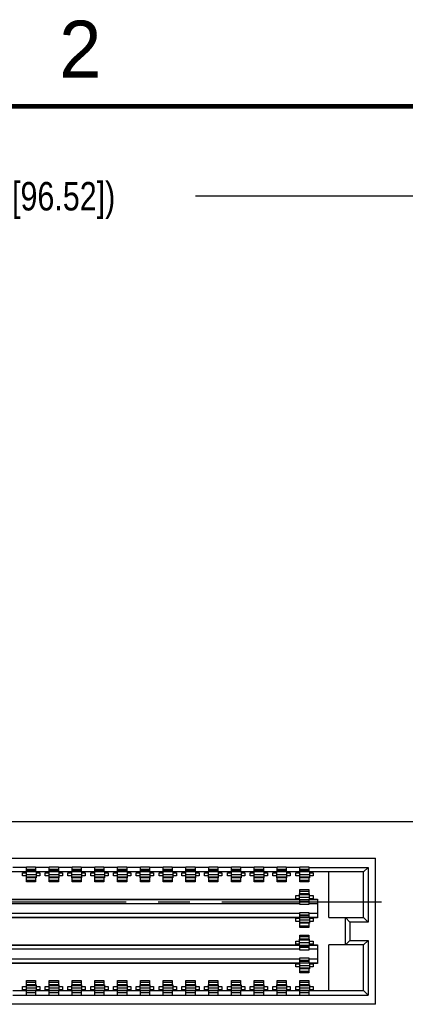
# Model space of a CAD drawing. Header units: inches. Extents: x -7 to 34, y 0 to 22.
# Tile 29 of 30: x 27.3 to 29, y 17.6 to 21.9. Entities that reach past the tile are written whole.
import ezdxf

# ---------------------------------------------------------------- set-up
doc = ezdxf.new("R2010")
doc.units = ezdxf.units.IN
doc.header["$LTSCALE"] = 1.87
doc.header["$MEASUREMENT"] = 0
doc.linetypes.add('CENTER', pattern=[0.6, 0.375, -0.075, 0.075, -0.075])
doc.layers.get('0').update_dxf_attribs({"linetype": 'CONTINUOUS'})
doc.layers.add('02___PRT_ALL_AXES', color=7, linetype='CONTINUOUS')
doc.layers.add('DIMENSIONS', color=7, linetype='CONTINUOUS')
doc.styles.get("Standard").update_dxf_attribs({"font": 'txt', "width": 0.8})
doc.styles.add('TEXTSTYLE_2', font='txt')
doc.dimstyles.new('DIMSTYLE_1', dxfattribs={"dimtxt": 0.125, "dimasz": 0.18, "dimexe": 0.125, "dimexo": 0.0625, "dimgap": 0.0625, "dimtad": 0, "dimtih": 1, "dimtoh": 1, "dimdec": 3, "dimlfac": 0.5, "dimzin": 4, "dimdsep": 46, "dimtxsty": 'STANDARD', "dimblk": '_FILLED', "dimblk1": '_FILLED', "dimblk2": '_FILLED', "dimcen": 0.09, "dimadec": 3, "dimazin": 1, "dimtp": 0.01, "dimtm": 0.01, "dimtfac": 1, "dimtdec": 3, "dimtofl": 0, "dimtmove": 0, "dimatfit": 3, "dimldrblk": '_FILLED', "dimfxl": 1, "dimtolj": 1, "dimtzin": 4, "dimarcsym": 0})
doc.dimstyles.new('DIMSTYLE_4', dxfattribs={"dimtxt": 0.125, "dimasz": 0.18, "dimexe": 0.125, "dimexo": 0.0625, "dimgap": 0.03125, "dimtad": 0, "dimtih": 1, "dimtoh": 1, "dimdec": 3, "dimlfac": 0.5, "dimzin": 4, "dimdsep": 46, "dimtxsty": 'STANDARD', "dimblk": '_FILLED', "dimblk1": '_FILLED', "dimblk2": '_FILLED', "dimcen": 0.09, "dimadec": 3, "dimazin": 1, "dimtp": 0.01, "dimtm": 0.01, "dimtfac": 1, "dimtdec": 3, "dimtofl": 0, "dimtmove": 0, "dimatfit": 3, "dimldrblk": '_FILLED', "dimfxl": 1, "dimtolj": 1, "dimtzin": 4, "dimarcsym": 0})

# ---------------------------------------------------------------- blocks, each defined once
blk = doc.blocks.new('*D31')
at = {"layer": 'DIMENSIONS', "color": 2, "linetype": 'CONTINUOUS'}
blk.add_line((29.5273, 18.1913), (29.5273, 19.0434), dxfattribs=at)
at = {"layer": 'DIMENSIONS', "color": 2, "linetype": 'CONTINUOUS', "insert": (29.4648, 19.1059), "char_height": 0.125, "width": 1.325, "attachment_point": 1, "rotation": 90, "line_spacing_factor": 0.9}
blk.add_mtext('3.025{\\ftxt.shx;\\W1.000000;\\H0.125000; }[76.84]', dxfattribs=at)
blk = doc.blocks.new('_FILLED')
at = {"color": 0, "linetype": 'BYBLOCK'}
blk.add_solid([(0, 0), (-1, 0.174), (-1, -0.174)], dxfattribs=at)
blk = doc.blocks.new('*D36')
at = {"layer": 'DIMENSIONS', "color": 2, "linetype": 'CONTINUOUS'}
for p, q in [((23.477, 18.4184), (23.477, 21.2296)), ((31.077, 18.4184), (31.077, 21.2296)), ((23.477, 21.1046), (26.452, 21.1046)), ((31.077, 21.1046), (28.102, 21.1046))]:
    blk.add_line(p, q, dxfattribs=at)
at = {"layer": 'DIMENSIONS', "color": 2, "linetype": 'CONTINUOUS', "xscale": 0.18, "yscale": 0.18, "zscale": 0.18, "rotation": 180}
blk.add_blockref('_FILLED', (23.477, 21.1046), dxfattribs=at)
at = {"layer": 'DIMENSIONS', "color": 2, "linetype": 'CONTINUOUS', "xscale": 0.18, "yscale": 0.18, "zscale": 0.18}
blk.add_blockref('_FILLED', (31.077, 21.1046), dxfattribs=at)
at = {"layer": 'DIMENSIONS', "color": 2, "linetype": 'CONTINUOUS', "insert": (27.277, 21.1671), "char_height": 0.125, "width": 1.525, "attachment_point": 2, "line_spacing_factor": 0.9}
blk.add_mtext('(3.800{\\ftxt.shx;\\W1.000000;\\H0.125000; }[96.52])', dxfattribs=at)

msp = doc.modelspace()

# ---------------------------------------------------------------- linework, layer by layer
at = {"color": 7, "linetype": 'CONTINUOUS'}
for p, q in [((23.477, 18.3559), (31.077, 18.3559)), ((24.4333, 18.1946), (28.8913, 18.1946)), ((28.8913, 17.5526), (28.8913, 18.1946)), ((28.8393, 18.1346), (24.4993, 18.1346)), ((27.3593, 18.1546), (27.2993, 18.1546)), ((27.3593, 18.1346), (27.3593, 18.1566)), ((27.3593, 18.1566), (27.3993, 18.1566)), ((27.3993, 18.1446), (27.3593, 18.1446)), ((27.3593, 18.1421), (27.3993, 18.1421)), ((27.3993, 18.1566), (27.3993, 18.1346)), ((27.4593, 18.1546), (27.3993, 18.1546)), ((27.4593, 18.1346), (27.4593, 18.1566)), ((27.4593, 18.1566), (27.4993, 18.1566)), ((27.4993, 18.1446), (27.4593, 18.1446)), ((27.4593, 18.1421), (27.4993, 18.1421)), ((27.4993, 18.1566), (27.4993, 18.1346)), ((27.5593, 18.1546), (27.4993, 18.1546)), ((27.5593, 18.1346), (27.5593, 18.1566)), ((27.5593, 18.1566), (27.5993, 18.1566)), ((27.5993, 18.1446), (27.5593, 18.1446)), ((27.5593, 18.1421), (27.5993, 18.1421)), ((27.5993, 18.1566), (27.5993, 18.1346)), ((27.6593, 18.1546), (27.5993, 18.1546)), ((27.6593, 18.1346), (27.6593, 18.1566)), ((27.6593, 18.1566), (27.6993, 18.1566)), ((27.6993, 18.1446), (27.6593, 18.1446)), ((27.6593, 18.1421), (27.6993, 18.1421)), ((27.6993, 18.1566), (27.6993, 18.1346)), ((27.7593, 18.1546), (27.6993, 18.1546)), ((27.7593, 18.1346), (27.7593, 18.1566)), ((27.7593, 18.1566), (27.7993, 18.1566)), ((27.7993, 18.1446), (27.7593, 18.1446)), ((27.7593, 18.1421), (27.7993, 18.1421)), ((27.7993, 18.1566), (27.7993, 18.1346)), ((27.8593, 18.1546), (27.7993, 18.1546)), ((27.8593, 18.1346), (27.8593, 18.1566)), ((27.8593, 18.1566), (27.8993, 18.1566)), ((27.8993, 18.1446), (27.8593, 18.1446)), ((27.8593, 18.1421), (27.8993, 18.1421)), ((27.8993, 18.1566), (27.8993, 18.1346)), ((27.9593, 18.1546), (27.8993, 18.1546)), ((27.9593, 18.1346), (27.9593, 18.1566)), ((27.9593, 18.1566), (27.9993, 18.1566)), ((27.9993, 18.1446), (27.9593, 18.1446)), ((27.9593, 18.1421), (27.9993, 18.1421)), ((27.9993, 18.1566), (27.9993, 18.1346)), ((28.0593, 18.1546), (27.9993, 18.1546)), ((28.0593, 18.1346), (28.0593, 18.1566)), ((28.0593, 18.1566), (28.0993, 18.1566)), ((28.0993, 18.1446), (28.0593, 18.1446)), ((28.0593, 18.1421), (28.0993, 18.1421)), ((28.0993, 18.1566), (28.0993, 18.1346)), ((28.1593, 18.1546), (28.0993, 18.1546)), ((28.1593, 18.1346), (28.1593, 18.1566)), ((28.1593, 18.1566), (28.1993, 18.1566)), ((28.1993, 18.1446), (28.1593, 18.1446)), ((28.1593, 18.1421), (28.1993, 18.1421)), ((28.1993, 18.1566), (28.1993, 18.1346)), ((28.2593, 18.1546), (28.1993, 18.1546)), ((28.2593, 18.1346), (28.2593, 18.1566)), ((28.2593, 18.1566), (28.2993, 18.1566)), ((28.2993, 18.1446), (28.2593, 18.1446)), ((28.2593, 18.1421), (28.2993, 18.1421)), ((28.2993, 18.1566), (28.2993, 18.1346)), ((28.3593, 18.1546), (28.2993, 18.1546)), ((28.3593, 18.1346), (28.3593, 18.1566)), ((28.3593, 18.1566), (28.3993, 18.1566)), ((28.3993, 18.1446), (28.3593, 18.1446)), ((28.3593, 18.1421), (28.3993, 18.1421)), ((28.3993, 18.1566), (28.3993, 18.1346)), ((28.4593, 18.1546), (28.3993, 18.1546)), ((28.4593, 18.1346), (28.4593, 18.1566)), ((28.4593, 18.1566), (28.4993, 18.1566)), ((28.4993, 18.1446), (28.4593, 18.1446)), ((28.4593, 18.1421), (28.4993, 18.1421)), ((28.4993, 18.1566), (28.4993, 18.1346)), ((28.5593, 18.1546), (28.4993, 18.1546)), ((28.5593, 18.1346), (28.5593, 18.1566)), ((28.5593, 18.1566), (28.5993, 18.1566)), ((28.5993, 18.1446), (28.5593, 18.1446)), ((28.5593, 18.1421), (28.5993, 18.1421)), ((28.5993, 18.1566), (28.5993, 18.1346)), ((28.5993, 18.1546), (28.8593, 18.1546)), ((28.6873, 17.9336), (28.6873, 18.1346)), ((28.8593, 18.1546), (28.8393, 18.1346)), ((28.8393, 17.9336), (28.8393, 18.1346)), ((28.8593, 18.1546), (28.8593, 17.9136)), ((27.3413, 18.1166), (27.3413, 18.1306)), ((27.3413, 18.1306), (27.3573, 18.1306)), ((27.3573, 18.1166), (27.3413, 18.1166)), ((27.3573, 18.1342), (27.3573, 18.1086)), ((27.3573, 18.1235), (27.4013, 18.1235)), ((27.4013, 18.1116), (27.3573, 18.1116)), ((27.4013, 18.1086), (27.3573, 18.1086)), ((27.3593, 18.0906), (27.3593, 18.1086)), ((27.3993, 18.0966), (27.3593, 18.0966)), ((27.3993, 18.1086), (27.3993, 18.0906)), ((27.4013, 18.1342), (27.4013, 18.1086)), ((27.4013, 18.1306), (27.4173, 18.1306)), ((27.4173, 18.1166), (27.4013, 18.1166)), ((27.4173, 18.1306), (27.4173, 18.1166)), ((27.4413, 18.1166), (27.4413, 18.1306)), ((27.4413, 18.1306), (27.4573, 18.1306)), ((27.4573, 18.1166), (27.4413, 18.1166)), ((27.4573, 18.1342), (27.4573, 18.1086)), ((27.4573, 18.1235), (27.5013, 18.1235)), ((27.5013, 18.1116), (27.4573, 18.1116)), ((27.5013, 18.1086), (27.4573, 18.1086)), ((27.4593, 18.0906), (27.4593, 18.1086)), ((27.4993, 18.0966), (27.4593, 18.0966)), ((27.4993, 18.1086), (27.4993, 18.0906)), ((27.5013, 18.1342), (27.5013, 18.1086)), ((27.5013, 18.1306), (27.5173, 18.1306)), ((27.5173, 18.1166), (27.5013, 18.1166)), ((27.5173, 18.1306), (27.5173, 18.1166)), ((27.5413, 18.1166), (27.5413, 18.1306)), ((27.5413, 18.1306), (27.5573, 18.1306)), ((27.5573, 18.1166), (27.5413, 18.1166)), ((27.5573, 18.1342), (27.5573, 18.1086)), ((27.5573, 18.1235), (27.6013, 18.1235)), ((27.6013, 18.1116), (27.5573, 18.1116)), ((27.6013, 18.1086), (27.5573, 18.1086)), ((27.5593, 18.0906), (27.5593, 18.1086)), ((27.5993, 18.0966), (27.5593, 18.0966)), ((27.5993, 18.1086), (27.5993, 18.0906)), ((27.6013, 18.1342), (27.6013, 18.1086)), ((27.6013, 18.1306), (27.6173, 18.1306)), ((27.6173, 18.1166), (27.6013, 18.1166)), ((27.6173, 18.1306), (27.6173, 18.1166)), ((27.6413, 18.1166), (27.6413, 18.1306)), ((27.6413, 18.1306), (27.6573, 18.1306)), ((27.6573, 18.1166), (27.6413, 18.1166)), ((27.6573, 18.1342), (27.6573, 18.1086)), ((27.6573, 18.1235), (27.7013, 18.1235)), ((27.7013, 18.1116), (27.6573, 18.1116)), ((27.7013, 18.1086), (27.6573, 18.1086)), ((27.6593, 18.0906), (27.6593, 18.1086)), ((27.6993, 18.0966), (27.6593, 18.0966)), ((27.6993, 18.1086), (27.6993, 18.0906)), ((27.7013, 18.1342), (27.7013, 18.1086)), ((27.7013, 18.1306), (27.7173, 18.1306)), ((27.7173, 18.1166), (27.7013, 18.1166)), ((27.7173, 18.1306), (27.7173, 18.1166)), ((27.7413, 18.1166), (27.7413, 18.1306)), ((27.7413, 18.1306), (27.7573, 18.1306)), ((27.7573, 18.1166), (27.7413, 18.1166)), ((27.7573, 18.1342), (27.7573, 18.1086)), ((27.7573, 18.1235), (27.8013, 18.1235)), ((27.8013, 18.1116), (27.7573, 18.1116)), ((27.8013, 18.1086), (27.7573, 18.1086)), ((27.7593, 18.0906), (27.7593, 18.1086)), ((27.7993, 18.0966), (27.7593, 18.0966)), ((27.7993, 18.1086), (27.7993, 18.0906)), ((27.8013, 18.1342), (27.8013, 18.1086)), ((27.8013, 18.1306), (27.8173, 18.1306)), ((27.8173, 18.1166), (27.8013, 18.1166)), ((27.8173, 18.1306), (27.8173, 18.1166)), ((27.8413, 18.1166), (27.8413, 18.1306)), ((27.8413, 18.1306), (27.8573, 18.1306)), ((27.8573, 18.1166), (27.8413, 18.1166)), ((27.8573, 18.1342), (27.8573, 18.1086)), ((27.8573, 18.1235), (27.9013, 18.1235)), ((27.9013, 18.1116), (27.8573, 18.1116)), ((27.9013, 18.1086), (27.8573, 18.1086)), ((27.8593, 18.0906), (27.8593, 18.1086)), ((27.8993, 18.0966), (27.8593, 18.0966)), ((27.8993, 18.1086), (27.8993, 18.0906)), ((27.9013, 18.1342), (27.9013, 18.1086)), ((27.9013, 18.1306), (27.9173, 18.1306)), ((27.9173, 18.1166), (27.9013, 18.1166)), ((27.9173, 18.1306), (27.9173, 18.1166)), ((27.9413, 18.1166), (27.9413, 18.1306)), ((27.9413, 18.1306), (27.9573, 18.1306)), ((27.9573, 18.1166), (27.9413, 18.1166)), ((27.9573, 18.1342), (27.9573, 18.1086)), ((27.9573, 18.1235), (28.0013, 18.1235)), ((28.0013, 18.1116), (27.9573, 18.1116)), ((28.0013, 18.1086), (27.9573, 18.1086)), ((27.9593, 18.0906), (27.9593, 18.1086)), ((27.9993, 18.0966), (27.9593, 18.0966)), ((27.9993, 18.1086), (27.9993, 18.0906)), ((28.0013, 18.1342), (28.0013, 18.1086)), ((28.0013, 18.1306), (28.0173, 18.1306)), ((28.0173, 18.1166), (28.0013, 18.1166)), ((28.0173, 18.1306), (28.0173, 18.1166)), ((28.0413, 18.1166), (28.0413, 18.1306)), ((28.0413, 18.1306), (28.0573, 18.1306)), ((28.0573, 18.1166), (28.0413, 18.1166)), ((28.0573, 18.1342), (28.0573, 18.1086)), ((28.0573, 18.1235), (28.1013, 18.1235)), ((28.1013, 18.1116), (28.0573, 18.1116)), ((28.1013, 18.1086), (28.0573, 18.1086)), ((28.0593, 18.0906), (28.0593, 18.1086)), ((28.0993, 18.0966), (28.0593, 18.0966)), ((28.0993, 18.1086), (28.0993, 18.0906)), ((28.1013, 18.1342), (28.1013, 18.1086)), ((28.1013, 18.1306), (28.1173, 18.1306)), ((28.1173, 18.1166), (28.1013, 18.1166)), ((28.1173, 18.1306), (28.1173, 18.1166)), ((28.1413, 18.1166), (28.1413, 18.1306)), ((28.1413, 18.1306), (28.1573, 18.1306)), ((28.1573, 18.1166), (28.1413, 18.1166)), ((28.1573, 18.1342), (28.1573, 18.1086)), ((28.1573, 18.1235), (28.2013, 18.1235)), ((28.2013, 18.1116), (28.1573, 18.1116)), ((28.2013, 18.1086), (28.1573, 18.1086)), ((28.1593, 18.0906), (28.1593, 18.1086)), ((28.1993, 18.0966), (28.1593, 18.0966)), ((28.1993, 18.1086), (28.1993, 18.0906)), ((28.2013, 18.1342), (28.2013, 18.1086)), ((28.2013, 18.1306), (28.2173, 18.1306)), ((28.2173, 18.1166), (28.2013, 18.1166)), ((28.2173, 18.1306), (28.2173, 18.1166)), ((28.2413, 18.1166), (28.2413, 18.1306)), ((28.2413, 18.1306), (28.2573, 18.1306)), ((28.2573, 18.1166), (28.2413, 18.1166)), ((28.2573, 18.1342), (28.2573, 18.1086)), ((28.2573, 18.1235), (28.3013, 18.1235)), ((28.3013, 18.1116), (28.2573, 18.1116)), ((28.3013, 18.1086), (28.2573, 18.1086)), ((28.2593, 18.0906), (28.2593, 18.1086)), ((28.2993, 18.0966), (28.2593, 18.0966)), ((28.2993, 18.1086), (28.2993, 18.0906)), ((28.3013, 18.1342), (28.3013, 18.1086)), ((28.3013, 18.1306), (28.3173, 18.1306)), ((28.3173, 18.1166), (28.3013, 18.1166)), ((28.3173, 18.1306), (28.3173, 18.1166)), ((28.3413, 18.1166), (28.3413, 18.1306)), ((28.3413, 18.1306), (28.3573, 18.1306)), ((28.3573, 18.1166), (28.3413, 18.1166)), ((28.3573, 18.1342), (28.3573, 18.1086)), ((28.3573, 18.1235), (28.4013, 18.1235)), ((28.4013, 18.1116), (28.3573, 18.1116)), ((28.4013, 18.1086), (28.3573, 18.1086)), ((28.3593, 18.0906), (28.3593, 18.1086)), ((28.3993, 18.0966), (28.3593, 18.0966)), ((28.3993, 18.1086), (28.3993, 18.0906)), ((28.4013, 18.1342), (28.4013, 18.1086)), ((28.4013, 18.1306), (28.4173, 18.1306)), ((28.4173, 18.1166), (28.4013, 18.1166)), ((28.4173, 18.1306), (28.4173, 18.1166)), ((28.4413, 18.1166), (28.4413, 18.1306)), ((28.4413, 18.1306), (28.4573, 18.1306)), ((28.4573, 18.1166), (28.4413, 18.1166)), ((28.4573, 18.1342), (28.4573, 18.1086)), ((28.4573, 18.1235), (28.5013, 18.1235)), ((28.5013, 18.1116), (28.4573, 18.1116)), ((28.5013, 18.1086), (28.4573, 18.1086)), ((28.4593, 18.0906), (28.4593, 18.1086)), ((28.4993, 18.0966), (28.4593, 18.0966)), ((28.4993, 18.1086), (28.4993, 18.0906)), ((28.5013, 18.1342), (28.5013, 18.1086)), ((28.5013, 18.1306), (28.5173, 18.1306)), ((28.5173, 18.1166), (28.5013, 18.1166)), ((28.5173, 18.1306), (28.5173, 18.1166)), ((28.5413, 18.1166), (28.5413, 18.1306)), ((28.5413, 18.1306), (28.5573, 18.1306)), ((28.5573, 18.1166), (28.5413, 18.1166)), ((28.5573, 18.1342), (28.5573, 18.1086)), ((28.5573, 18.1235), (28.6013, 18.1235)), ((28.6013, 18.1116), (28.5573, 18.1116)), ((28.6013, 18.1086), (28.5573, 18.1086)), ((28.5593, 18.0906), (28.5593, 18.1086)), ((28.5993, 18.0966), (28.5593, 18.0966)), ((28.5993, 18.1086), (28.5993, 18.0906)), ((28.6013, 18.1342), (28.6013, 18.1086)), ((28.6013, 18.1306), (28.6173, 18.1306)), ((28.6173, 18.1166), (28.6013, 18.1166)), ((28.6173, 18.1306), (28.6173, 18.1166)), ((27.3993, 18.0906), (27.3593, 18.0906)), ((27.4993, 18.0906), (27.4593, 18.0906)), ((27.5993, 18.0906), (27.5593, 18.0906)), ((27.6993, 18.0906), (27.6593, 18.0906)), ((27.7993, 18.0906), (27.7593, 18.0906)), ((27.8993, 18.0906), (27.8593, 18.0906)), ((27.9993, 18.0906), (27.9593, 18.0906)), ((28.0993, 18.0906), (28.0593, 18.0906)), ((28.1993, 18.0906), (28.1593, 18.0906)), ((28.2993, 18.0906), (28.2593, 18.0906)), ((28.3993, 18.0906), (28.3593, 18.0906)), ((28.4993, 18.0906), (28.4593, 18.0906)), ((28.5993, 18.0906), (28.5593, 18.0906)), ((28.5593, 18.0386), (28.5593, 18.0566)), ((28.5593, 18.0566), (28.5993, 18.0566)), ((28.5593, 18.0506), (28.5993, 18.0506)), ((28.5993, 18.0566), (28.5993, 18.0386)), ((28.5593, 18.0118), (24.6993, 18.0118)), ((24.7013, 18.0146), (28.5573, 18.0146)), ((28.5413, 18.0166), (28.5413, 18.0306)), ((28.5413, 18.0306), (28.5573, 18.0306)), ((28.5573, 18.0166), (28.5413, 18.0166)), ((28.5573, 18.0129), (28.5573, 18.0386)), ((28.6013, 18.0386), (28.5573, 18.0386)), ((28.5573, 18.0355), (28.6013, 18.0355)), ((28.5573, 18.0236), (28.6013, 18.0236)), ((28.5593, 18.0129), (28.5993, 18.0129)), ((28.5593, 17.9906), (28.5593, 18.0118)), ((28.5993, 18.0051), (28.5593, 18.0051)), ((28.5993, 18.0118), (28.5993, 17.9906)), ((28.6373, 18.0118), (28.5993, 18.0118)), ((28.6013, 18.0129), (28.6013, 18.0386)), ((28.6013, 18.0306), (28.6173, 18.0306)), ((28.6173, 18.0166), (28.6013, 18.0166)), ((28.6013, 18.0146), (28.6373, 18.0146)), ((28.6173, 18.0306), (28.6173, 18.0166)), ((28.6373, 18.0146), (28.6373, 17.9326)), ((24.6993, 17.9958), (28.5593, 17.9958)), ((28.5993, 18.0026), (28.5593, 18.0026)), ((28.5993, 17.9906), (28.5593, 17.9906)), ((28.5993, 17.9958), (28.6373, 17.9958)), ((28.5593, 17.9514), (24.6993, 17.9514)), ((24.6993, 17.9354), (28.5593, 17.9354)), ((28.5573, 17.9326), (24.7013, 17.9326)), ((28.5413, 17.9166), (28.5413, 17.9306)), ((28.5413, 17.9306), (28.5573, 17.9306)), ((28.5573, 17.9342), (28.5573, 17.9086)), ((28.5573, 17.9235), (28.6013, 17.9235)), ((28.5593, 17.9354), (28.5593, 17.9566)), ((28.5593, 17.9566), (28.5993, 17.9566)), ((28.5993, 17.9446), (28.5593, 17.9446)), ((28.5593, 17.9421), (28.5993, 17.9421)), ((28.5593, 17.9342), (28.5993, 17.9342)), ((28.5993, 17.9566), (28.5993, 17.9354)), ((28.6373, 17.9514), (28.5993, 17.9514)), ((28.5993, 17.9354), (28.6373, 17.9354)), ((28.6013, 17.9342), (28.6013, 17.9086)), ((28.6373, 17.9326), (28.6013, 17.9326)), ((28.6013, 17.9306), (28.6173, 17.9306)), ((28.6173, 17.9306), (28.6173, 17.9166)), ((28.6873, 17.9336), (28.8393, 17.9336)), ((28.7593, 17.8136), (28.7593, 17.9336)), ((28.7793, 17.9136), (28.7593, 17.9336)), ((28.8593, 17.9136), (28.8393, 17.9336)), ((28.5573, 17.9166), (28.5413, 17.9166)), ((28.6013, 17.9116), (28.5573, 17.9116)), ((28.6013, 17.9086), (28.5573, 17.9086)), ((28.5593, 17.8906), (28.5593, 17.9086)), ((28.5993, 17.8966), (28.5593, 17.8966)), ((28.5993, 17.8906), (28.5593, 17.8906)), ((28.5993, 17.9086), (28.5993, 17.8906)), ((28.6173, 17.9166), (28.6013, 17.9166)), ((28.7793, 17.9136), (28.7793, 17.8336)), ((28.8593, 17.9136), (28.7793, 17.9136)), ((28.5573, 17.8129), (28.5573, 17.8386)), ((28.6013, 17.8386), (28.5573, 17.8386)), ((28.5573, 17.8355), (28.6013, 17.8355)), ((28.5593, 17.8386), (28.5593, 17.8566)), ((28.5593, 17.8566), (28.5993, 17.8566)), ((28.5593, 17.8506), (28.5993, 17.8506)), ((28.5993, 17.8566), (28.5993, 17.8386)), ((28.6013, 17.8129), (28.6013, 17.8386)), ((28.7793, 17.8336), (28.7593, 17.8136)), ((28.7793, 17.8336), (28.8593, 17.8336)), ((28.8593, 17.8336), (28.8393, 17.8136)), ((28.8593, 17.8336), (28.8593, 17.5926)), ((28.5593, 17.8118), (24.6993, 17.8118)), ((24.6993, 17.7958), (28.5593, 17.7958)), ((24.7013, 17.8146), (28.5573, 17.8146)), ((28.5413, 17.8166), (28.5413, 17.8306)), ((28.5413, 17.8306), (28.5573, 17.8306)), ((28.5573, 17.8166), (28.5413, 17.8166)), ((28.5573, 17.8236), (28.6013, 17.8236)), ((28.5593, 17.8129), (28.5993, 17.8129)), ((28.5593, 17.7906), (28.5593, 17.8118)), ((28.5993, 17.8051), (28.5593, 17.8051)), ((28.5993, 17.8026), (28.5593, 17.8026)), ((28.5993, 17.7906), (28.5593, 17.7906)), ((28.5993, 17.8118), (28.5993, 17.7906)), ((28.6373, 17.8118), (28.5993, 17.8118)), ((28.5993, 17.7958), (28.6373, 17.7958)), ((28.6013, 17.8306), (28.6173, 17.8306)), ((28.6173, 17.8166), (28.6013, 17.8166)), ((28.6013, 17.8146), (28.6373, 17.8146)), ((28.6173, 17.8306), (28.6173, 17.8166)), ((28.6373, 17.8146), (28.6373, 17.7326)), ((28.6873, 17.6126), (28.6873, 17.8136)), ((28.8393, 17.8136), (28.6873, 17.8136)), ((28.8393, 17.6126), (28.8393, 17.8136)), ((28.5593, 17.7514), (24.6993, 17.7514)), ((28.5593, 17.7354), (28.5593, 17.7566)), ((28.5593, 17.7566), (28.5993, 17.7566)), ((28.5993, 17.7566), (28.5993, 17.7354)), ((28.6373, 17.7514), (28.5993, 17.7514)), ((24.6993, 17.7354), (28.5593, 17.7354)), ((28.5573, 17.7326), (24.7013, 17.7326)), ((28.5413, 17.7166), (28.5413, 17.7306)), ((28.5413, 17.7306), (28.5573, 17.7306)), ((28.5573, 17.7166), (28.5413, 17.7166)), ((28.5573, 17.7342), (28.5573, 17.7086)), ((28.5573, 17.7235), (28.6013, 17.7235)), ((28.6013, 17.7116), (28.5573, 17.7116)), ((28.6013, 17.7086), (28.5573, 17.7086)), ((28.5993, 17.7446), (28.5593, 17.7446)), ((28.5593, 17.7421), (28.5993, 17.7421)), ((28.5593, 17.7342), (28.5993, 17.7342)), ((28.5593, 17.6906), (28.5593, 17.7086)), ((28.5993, 17.7354), (28.6373, 17.7354)), ((28.5993, 17.7086), (28.5993, 17.6906)), ((28.6013, 17.7342), (28.6013, 17.7086)), ((28.6373, 17.7326), (28.6013, 17.7326)), ((28.6013, 17.7306), (28.6173, 17.7306)), ((28.6173, 17.7166), (28.6013, 17.7166)), ((28.6173, 17.7306), (28.6173, 17.7166)), ((28.5993, 17.6966), (28.5593, 17.6966)), ((28.5993, 17.6906), (28.5593, 17.6906)), ((27.3413, 17.6166), (27.3413, 17.6306)), ((27.3413, 17.6306), (27.3573, 17.6306)), ((27.3573, 17.6166), (27.3413, 17.6166)), ((27.3573, 17.6386), (27.3573, 17.6129)), ((27.4013, 17.6386), (27.3573, 17.6386)), ((27.3573, 17.6355), (27.4013, 17.6355)), ((27.4013, 17.6236), (27.3573, 17.6236)), ((27.3593, 17.6386), (27.3593, 17.6566)), ((27.3593, 17.6566), (27.3993, 17.6566)), ((27.3593, 17.6506), (27.3993, 17.6506)), ((27.3993, 17.6566), (27.3993, 17.6386)), ((27.4013, 17.6386), (27.4013, 17.6129)), ((27.4013, 17.6306), (27.4173, 17.6306)), ((27.4173, 17.6166), (27.4013, 17.6166)), ((27.4173, 17.6306), (27.4173, 17.6166)), ((27.4413, 17.6166), (27.4413, 17.6306)), ((27.4413, 17.6306), (27.4573, 17.6306)), ((27.4573, 17.6166), (27.4413, 17.6166)), ((27.4573, 17.6386), (27.4573, 17.6129)), ((27.5013, 17.6386), (27.4573, 17.6386)), ((27.4573, 17.6355), (27.5013, 17.6355)), ((27.5013, 17.6236), (27.4573, 17.6236)), ((27.4593, 17.6386), (27.4593, 17.6566)), ((27.4593, 17.6566), (27.4993, 17.6566)), ((27.4593, 17.6506), (27.4993, 17.6506)), ((27.4993, 17.6566), (27.4993, 17.6386)), ((27.5013, 17.6386), (27.5013, 17.6129)), ((27.5013, 17.6306), (27.5173, 17.6306)), ((27.5173, 17.6166), (27.5013, 17.6166)), ((27.5173, 17.6306), (27.5173, 17.6166)), ((27.5413, 17.6166), (27.5413, 17.6306)), ((27.5413, 17.6306), (27.5573, 17.6306)), ((27.5573, 17.6166), (27.5413, 17.6166)), ((27.5573, 17.6386), (27.5573, 17.6129)), ((27.6013, 17.6386), (27.5573, 17.6386)), ((27.5573, 17.6355), (27.6013, 17.6355)), ((27.6013, 17.6236), (27.5573, 17.6236)), ((27.5593, 17.6386), (27.5593, 17.6566)), ((27.5593, 17.6566), (27.5993, 17.6566)), ((27.5593, 17.6506), (27.5993, 17.6506)), ((27.5993, 17.6566), (27.5993, 17.6386)), ((27.6013, 17.6386), (27.6013, 17.6129)), ((27.6013, 17.6306), (27.6173, 17.6306)), ((27.6173, 17.6166), (27.6013, 17.6166)), ((27.6173, 17.6306), (27.6173, 17.6166)), ((27.6413, 17.6166), (27.6413, 17.6306)), ((27.6413, 17.6306), (27.6573, 17.6306)), ((27.6573, 17.6166), (27.6413, 17.6166)), ((27.6573, 17.6386), (27.6573, 17.6129)), ((27.7013, 17.6386), (27.6573, 17.6386)), ((27.6573, 17.6355), (27.7013, 17.6355)), ((27.7013, 17.6236), (27.6573, 17.6236)), ((27.6593, 17.6386), (27.6593, 17.6566)), ((27.6593, 17.6566), (27.6993, 17.6566)), ((27.6593, 17.6506), (27.6993, 17.6506)), ((27.6993, 17.6566), (27.6993, 17.6386)), ((27.7013, 17.6386), (27.7013, 17.6129)), ((27.7013, 17.6306), (27.7173, 17.6306)), ((27.7173, 17.6166), (27.7013, 17.6166)), ((27.7173, 17.6306), (27.7173, 17.6166)), ((27.7413, 17.6166), (27.7413, 17.6306)), ((27.7413, 17.6306), (27.7573, 17.6306)), ((27.7573, 17.6166), (27.7413, 17.6166)), ((27.7573, 17.6386), (27.7573, 17.6129)), ((27.8013, 17.6386), (27.7573, 17.6386)), ((27.7573, 17.6355), (27.8013, 17.6355)), ((27.8013, 17.6236), (27.7573, 17.6236)), ((27.7593, 17.6386), (27.7593, 17.6566)), ((27.7593, 17.6566), (27.7993, 17.6566)), ((27.7593, 17.6506), (27.7993, 17.6506)), ((27.7993, 17.6566), (27.7993, 17.6386)), ((27.8013, 17.6386), (27.8013, 17.6129)), ((27.8013, 17.6306), (27.8173, 17.6306)), ((27.8173, 17.6166), (27.8013, 17.6166)), ((27.8173, 17.6306), (27.8173, 17.6166)), ((27.8413, 17.6166), (27.8413, 17.6306)), ((27.8413, 17.6306), (27.8573, 17.6306)), ((27.8573, 17.6166), (27.8413, 17.6166)), ((27.8573, 17.6386), (27.8573, 17.6129)), ((27.9013, 17.6386), (27.8573, 17.6386)), ((27.8573, 17.6355), (27.9013, 17.6355)), ((27.9013, 17.6236), (27.8573, 17.6236)), ((27.8593, 17.6386), (27.8593, 17.6566)), ((27.8593, 17.6566), (27.8993, 17.6566)), ((27.8593, 17.6506), (27.8993, 17.6506)), ((27.8993, 17.6566), (27.8993, 17.6386)), ((27.9013, 17.6386), (27.9013, 17.6129)), ((27.9013, 17.6306), (27.9173, 17.6306)), ((27.9173, 17.6166), (27.9013, 17.6166)), ((27.9173, 17.6306), (27.9173, 17.6166)), ((27.9413, 17.6166), (27.9413, 17.6306)), ((27.9413, 17.6306), (27.9573, 17.6306)), ((27.9573, 17.6166), (27.9413, 17.6166)), ((27.9573, 17.6386), (27.9573, 17.6129)), ((28.0013, 17.6386), (27.9573, 17.6386)), ((27.9573, 17.6355), (28.0013, 17.6355)), ((28.0013, 17.6236), (27.9573, 17.6236)), ((27.9593, 17.6386), (27.9593, 17.6566)), ((27.9593, 17.6566), (27.9993, 17.6566)), ((27.9593, 17.6506), (27.9993, 17.6506)), ((27.9993, 17.6566), (27.9993, 17.6386)), ((28.0013, 17.6386), (28.0013, 17.6129)), ((28.0013, 17.6306), (28.0173, 17.6306)), ((28.0173, 17.6166), (28.0013, 17.6166)), ((28.0173, 17.6306), (28.0173, 17.6166)), ((28.0413, 17.6166), (28.0413, 17.6306)), ((28.0413, 17.6306), (28.0573, 17.6306)), ((28.0573, 17.6166), (28.0413, 17.6166)), ((28.0573, 17.6386), (28.0573, 17.6129)), ((28.1013, 17.6386), (28.0573, 17.6386)), ((28.0573, 17.6355), (28.1013, 17.6355)), ((28.1013, 17.6236), (28.0573, 17.6236)), ((28.0593, 17.6386), (28.0593, 17.6566)), ((28.0593, 17.6566), (28.0993, 17.6566)), ((28.0593, 17.6506), (28.0993, 17.6506)), ((28.0993, 17.6566), (28.0993, 17.6386)), ((28.1013, 17.6386), (28.1013, 17.6129)), ((28.1013, 17.6306), (28.1173, 17.6306)), ((28.1173, 17.6166), (28.1013, 17.6166)), ((28.1173, 17.6306), (28.1173, 17.6166)), ((28.1413, 17.6166), (28.1413, 17.6306)), ((28.1413, 17.6306), (28.1573, 17.6306)), ((28.1573, 17.6166), (28.1413, 17.6166)), ((28.1573, 17.6386), (28.1573, 17.6129)), ((28.2013, 17.6386), (28.1573, 17.6386)), ((28.1573, 17.6355), (28.2013, 17.6355)), ((28.2013, 17.6236), (28.1573, 17.6236)), ((28.1593, 17.6386), (28.1593, 17.6566)), ((28.1593, 17.6566), (28.1993, 17.6566)), ((28.1593, 17.6506), (28.1993, 17.6506)), ((28.1993, 17.6566), (28.1993, 17.6386)), ((28.2013, 17.6386), (28.2013, 17.6129)), ((28.2013, 17.6306), (28.2173, 17.6306)), ((28.2173, 17.6166), (28.2013, 17.6166)), ((28.2173, 17.6306), (28.2173, 17.6166)), ((28.2413, 17.6166), (28.2413, 17.6306)), ((28.2413, 17.6306), (28.2573, 17.6306)), ((28.2573, 17.6166), (28.2413, 17.6166)), ((28.2573, 17.6386), (28.2573, 17.6129)), ((28.3013, 17.6386), (28.2573, 17.6386)), ((28.2573, 17.6355), (28.3013, 17.6355)), ((28.3013, 17.6236), (28.2573, 17.6236)), ((28.2593, 17.6386), (28.2593, 17.6566)), ((28.2593, 17.6566), (28.2993, 17.6566)), ((28.2593, 17.6506), (28.2993, 17.6506)), ((28.2993, 17.6566), (28.2993, 17.6386)), ((28.3013, 17.6386), (28.3013, 17.6129)), ((28.3013, 17.6306), (28.3173, 17.6306)), ((28.3173, 17.6166), (28.3013, 17.6166)), ((28.3173, 17.6306), (28.3173, 17.6166)), ((28.3413, 17.6166), (28.3413, 17.6306)), ((28.3413, 17.6306), (28.3573, 17.6306)), ((28.3573, 17.6166), (28.3413, 17.6166)), ((28.3573, 17.6386), (28.3573, 17.6129)), ((28.4013, 17.6386), (28.3573, 17.6386)), ((28.3573, 17.6355), (28.4013, 17.6355)), ((28.4013, 17.6236), (28.3573, 17.6236)), ((28.3593, 17.6386), (28.3593, 17.6566)), ((28.3593, 17.6566), (28.3993, 17.6566)), ((28.3593, 17.6506), (28.3993, 17.6506)), ((28.3993, 17.6566), (28.3993, 17.6386)), ((28.4013, 17.6386), (28.4013, 17.6129)), ((28.4013, 17.6306), (28.4173, 17.6306)), ((28.4173, 17.6166), (28.4013, 17.6166)), ((28.4173, 17.6306), (28.4173, 17.6166)), ((28.4413, 17.6166), (28.4413, 17.6306)), ((28.4413, 17.6306), (28.4573, 17.6306)), ((28.4573, 17.6166), (28.4413, 17.6166)), ((28.4573, 17.6386), (28.4573, 17.6129)), ((28.5013, 17.6386), (28.4573, 17.6386)), ((28.4573, 17.6355), (28.5013, 17.6355)), ((28.5013, 17.6236), (28.4573, 17.6236)), ((28.4593, 17.6386), (28.4593, 17.6566)), ((28.4593, 17.6566), (28.4993, 17.6566)), ((28.4593, 17.6506), (28.4993, 17.6506)), ((28.4993, 17.6566), (28.4993, 17.6386)), ((28.5013, 17.6386), (28.5013, 17.6129)), ((28.5013, 17.6306), (28.5173, 17.6306)), ((28.5173, 17.6166), (28.5013, 17.6166)), ((28.5173, 17.6306), (28.5173, 17.6166)), ((28.5413, 17.6166), (28.5413, 17.6306)), ((28.5413, 17.6306), (28.5573, 17.6306)), ((28.5573, 17.6166), (28.5413, 17.6166)), ((28.5573, 17.6386), (28.5573, 17.6129)), ((28.6013, 17.6386), (28.5573, 17.6386)), ((28.5573, 17.6355), (28.6013, 17.6355)), ((28.6013, 17.6236), (28.5573, 17.6236)), ((28.5593, 17.6386), (28.5593, 17.6566)), ((28.5593, 17.6566), (28.5993, 17.6566)), ((28.5593, 17.6506), (28.5993, 17.6506)), ((28.5993, 17.6566), (28.5993, 17.6386)), ((28.6013, 17.6386), (28.6013, 17.6129)), ((28.6013, 17.6306), (28.6173, 17.6306)), ((28.6173, 17.6166), (28.6013, 17.6166)), ((28.6173, 17.6306), (28.6173, 17.6166)), ((27.2993, 17.6126), (27.3593, 17.6126)), ((27.2993, 17.5926), (27.3593, 17.5926)), ((27.3993, 17.6129), (27.3593, 17.6129)), ((27.3593, 17.5906), (27.3593, 17.6126)), ((27.3993, 17.6051), (27.3593, 17.6051)), ((27.3993, 17.6026), (27.3593, 17.6026)), ((27.3993, 17.5906), (27.3593, 17.5906)), ((27.3993, 17.6126), (27.3993, 17.5906)), ((27.3993, 17.6126), (27.4593, 17.6126)), ((27.3993, 17.5926), (27.4593, 17.5926)), ((27.4993, 17.6129), (27.4593, 17.6129)), ((27.4593, 17.5906), (27.4593, 17.6126)), ((27.4993, 17.6051), (27.4593, 17.6051)), ((27.4993, 17.6026), (27.4593, 17.6026)), ((27.4993, 17.5906), (27.4593, 17.5906)), ((27.4993, 17.6126), (27.4993, 17.5906)), ((27.4993, 17.6126), (27.5593, 17.6126)), ((27.4993, 17.5926), (27.5593, 17.5926)), ((27.5993, 17.6129), (27.5593, 17.6129)), ((27.5593, 17.5906), (27.5593, 17.6126)), ((27.5993, 17.6051), (27.5593, 17.6051)), ((27.5993, 17.6026), (27.5593, 17.6026)), ((27.5993, 17.5906), (27.5593, 17.5906)), ((27.5993, 17.6126), (27.5993, 17.5906)), ((27.5993, 17.6126), (27.6593, 17.6126)), ((27.5993, 17.5926), (27.6593, 17.5926)), ((27.6993, 17.6129), (27.6593, 17.6129)), ((27.6593, 17.5906), (27.6593, 17.6126)), ((27.6993, 17.6051), (27.6593, 17.6051)), ((27.6993, 17.6026), (27.6593, 17.6026)), ((27.6993, 17.5906), (27.6593, 17.5906)), ((27.6993, 17.6126), (27.6993, 17.5906)), ((27.6993, 17.6126), (27.7593, 17.6126)), ((27.6993, 17.5926), (27.7593, 17.5926)), ((27.7993, 17.6129), (27.7593, 17.6129)), ((27.7593, 17.5906), (27.7593, 17.6126)), ((27.7993, 17.6051), (27.7593, 17.6051)), ((27.7993, 17.6026), (27.7593, 17.6026)), ((27.7993, 17.5906), (27.7593, 17.5906)), ((27.7993, 17.6126), (27.7993, 17.5906)), ((27.7993, 17.6126), (27.8593, 17.6126)), ((27.7993, 17.5926), (27.8593, 17.5926)), ((27.8993, 17.6129), (27.8593, 17.6129)), ((27.8593, 17.5906), (27.8593, 17.6126)), ((27.8993, 17.6051), (27.8593, 17.6051)), ((27.8993, 17.6026), (27.8593, 17.6026)), ((27.8993, 17.5906), (27.8593, 17.5906)), ((27.8993, 17.6126), (27.8993, 17.5906)), ((27.8993, 17.6126), (27.9593, 17.6126)), ((27.8993, 17.5926), (27.9593, 17.5926)), ((27.9993, 17.6129), (27.9593, 17.6129)), ((27.9593, 17.5906), (27.9593, 17.6126)), ((27.9993, 17.6051), (27.9593, 17.6051)), ((27.9993, 17.6026), (27.9593, 17.6026)), ((27.9993, 17.5906), (27.9593, 17.5906)), ((27.9993, 17.6126), (27.9993, 17.5906)), ((27.9993, 17.6126), (28.0593, 17.6126)), ((27.9993, 17.5926), (28.0593, 17.5926)), ((28.0993, 17.6129), (28.0593, 17.6129)), ((28.0593, 17.5906), (28.0593, 17.6126)), ((28.0993, 17.6051), (28.0593, 17.6051)), ((28.0993, 17.6026), (28.0593, 17.6026)), ((28.0993, 17.5906), (28.0593, 17.5906)), ((28.0993, 17.6126), (28.0993, 17.5906)), ((28.0993, 17.6126), (28.1593, 17.6126)), ((28.0993, 17.5926), (28.1593, 17.5926)), ((28.1993, 17.6129), (28.1593, 17.6129)), ((28.1593, 17.5906), (28.1593, 17.6126)), ((28.1993, 17.6051), (28.1593, 17.6051)), ((28.1993, 17.6026), (28.1593, 17.6026)), ((28.1993, 17.5906), (28.1593, 17.5906)), ((28.1993, 17.6126), (28.1993, 17.5906)), ((28.1993, 17.6126), (28.2593, 17.6126)), ((28.1993, 17.5926), (28.2593, 17.5926)), ((28.2993, 17.6129), (28.2593, 17.6129)), ((28.2593, 17.5906), (28.2593, 17.6126)), ((28.2993, 17.6051), (28.2593, 17.6051)), ((28.2993, 17.6026), (28.2593, 17.6026)), ((28.2993, 17.5906), (28.2593, 17.5906)), ((28.2993, 17.6126), (28.2993, 17.5906)), ((28.2993, 17.6126), (28.3593, 17.6126)), ((28.2993, 17.5926), (28.3593, 17.5926)), ((28.3993, 17.6129), (28.3593, 17.6129)), ((28.3593, 17.5906), (28.3593, 17.6126)), ((28.3993, 17.6051), (28.3593, 17.6051)), ((28.3993, 17.6026), (28.3593, 17.6026)), ((28.3993, 17.5906), (28.3593, 17.5906)), ((28.3993, 17.6126), (28.3993, 17.5906)), ((28.3993, 17.6126), (28.4593, 17.6126)), ((28.3993, 17.5926), (28.4593, 17.5926)), ((28.4993, 17.6129), (28.4593, 17.6129)), ((28.4593, 17.5906), (28.4593, 17.6126)), ((28.4993, 17.6051), (28.4593, 17.6051)), ((28.4993, 17.6026), (28.4593, 17.6026)), ((28.4993, 17.5906), (28.4593, 17.5906)), ((28.4993, 17.6126), (28.4993, 17.5906)), ((28.4993, 17.6126), (28.5593, 17.6126)), ((28.4993, 17.5926), (28.5593, 17.5926)), ((28.5993, 17.6129), (28.5593, 17.6129)), ((28.5593, 17.5906), (28.5593, 17.6126)), ((28.5993, 17.6051), (28.5593, 17.6051)), ((28.5993, 17.6026), (28.5593, 17.6026)), ((28.5993, 17.5906), (28.5593, 17.5906)), ((28.5993, 17.6126), (28.5993, 17.5906)), ((28.5993, 17.6126), (28.8393, 17.6126)), ((28.5993, 17.5926), (28.8593, 17.5926)), ((28.8393, 17.6126), (28.8593, 17.5926)), ((28.8913, 17.5526), (24.4333, 17.5526))]:
    msp.add_line(p, q, dxfattribs=at)
at = {"color": 7, "linetype": 'CONTINUOUS', "const_width": 0.02}
msp.add_lwpolyline([(33.5, 21.5), (0.5, 21.5)], dxfattribs=at)
at = {"layer": '02___PRT_ALL_AXES', "color": 7, "linetype": 'CENTER'}
msp.add_line((23.7293, 18.0036), (29.4021, 18.0036), dxfattribs=at)

# ---------------------------------------------------------------- texts
at = {"color": 2, "linetype": 'CONTINUOUS', "insert": (27.5025, 21.8762), "char_height": 0.25, "width": 0.25, "attachment_point": 1, "line_spacing_factor": 0.9, "style": 'TEXTSTYLE_2'}
msp.add_mtext('2', dxfattribs=at)

# ---------------------------------------------------------------- dimensions: what is measured, and where the dimension line sits
at = {"layer": 'DIMENSIONS', "color": 2, "linetype": 'CONTINUOUS'}
dim = msp.add_linear_dim(base=(23.477, 21.1046), p1=(31.077, 18.3559), p2=(23.477, 18.3559), angle=180, text='(<>)', dimstyle='DIMSTYLE_1', dxfattribs=at)
dim.commit()
dim.dimension.update_dxf_attribs({"geometry": '*D36', "text_midpoint": (27.277, 21.1046), "dimtype": 160})
dim = msp.add_ordinate_dim(feature_location=(29.5273, 18.1913), offset=(0, 0.8521), dtype=1, origin=(23.477, 18.1288), dimstyle='DIMSTYLE_4', dxfattribs=at)
dim.commit()
dim.dimension.update_dxf_attribs({"geometry": '*D31', "text_midpoint": (29.5273, 19.7684)})

doc.saveas('drawing.dxf')
